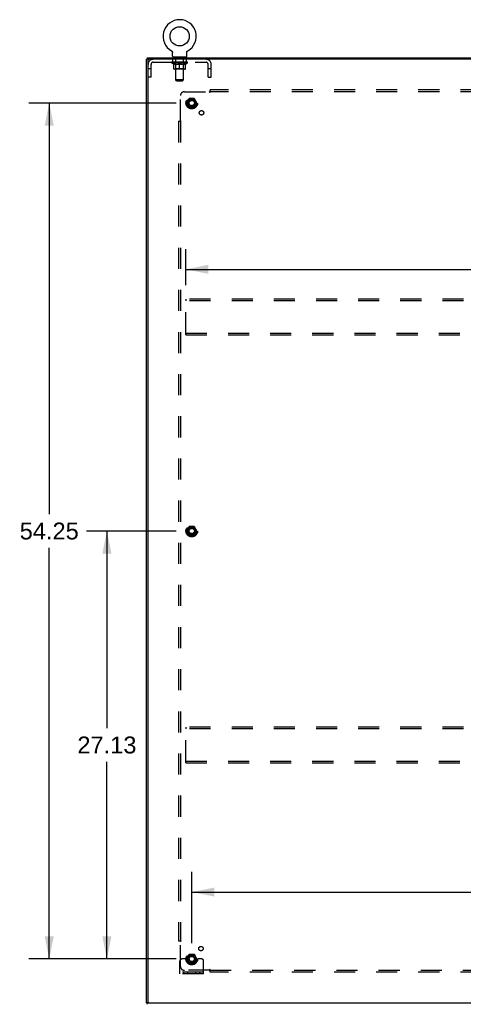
# Model space of a CAD drawing. Header units: inches. Extents: x 0 to 243, y 0 to 157.
# Tile 15 of 16: x 162 to 190, y 55 to 117. Entities that reach past the tile are written whole.
import ezdxf

# ---------------------------------------------------------------- set-up
doc = ezdxf.new("R2010")
doc.units = ezdxf.units.IN
doc.header["$LTSCALE"] = 13.357143
doc.header["$MEASUREMENT"] = 0
doc.linetypes.add('HIDDEN', pattern=[0.2, 0.1, -0.1])
doc.layers.get('0').update_dxf_attribs({"linetype": 'CONTINUOUS'})
for name, color, linetype in [('02___PRT_ALL_AXES', 7, 'CONTINUOUS'), ('DEFAULT_2', 8, 'HIDDEN'), ('DIMENSIONS', 7, 'CONTINUOUS')]:
    doc.layers.add(name, color=color, linetype=linetype)
doc.styles.get("Standard").update_dxf_attribs({"font": 'arial.ttf'})
doc.dimstyles.new('DIMSTYLE_1', dxfattribs={"dimtxt": 1.071429, "dimasz": 1.428571, "dimexe": 0.09, "dimexo": 0.07, "dimgap": 0.0375, "dimtad": 0, "dimtih": 1, "dimtoh": 1, "dimzin": 4, "dimdsep": 46, "dimtxsty": 'Standard', "dimblk": '_FILLED', "dimblk1": '_FILLED', "dimblk2": '_FILLED', "dimcen": 0.09, "dimazin": 1, "dimtfac": 1, "dimtdec": 3, "dimtofl": 0, "dimtmove": 0, "dimatfit": 3, "dimldrblk": '_FILLED', "dimfxl": 1, "dimtolj": 1, "dimtzin": 4, "dimarcsym": 0})

# ---------------------------------------------------------------- blocks, each defined once
blk = doc.blocks.new('_FILLED')
at = {"color": 0, "linetype": 'ByBlock'}
blk.add_solid([(0, 0), (-1, 0.2), (-1, -0.2)], dxfattribs=at)
blk = doc.blocks.new('*D15')
at = {"layer": 'DIMENSIONS', "color": 2, "linetype": 'Continuous'}
for p, q in [((173.229, 58.701), (173.229, 63.226)), ((227.479, 58.701), (227.479, 63.226)), ((173.229, 61.94), (197.946, 61.94)), ((227.479, 61.94), (202.761, 61.94))]:
    blk.add_line(p, q, dxfattribs=at)
at = {"layer": 'DIMENSIONS', "color": 2, "linetype": 'Continuous', "xscale": 1.4285714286, "yscale": 1.4285714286, "zscale": 1.4285714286, "rotation": 180}
blk.add_blockref('_FILLED', (173.229, 61.94), dxfattribs=at)
at = {"layer": 'DIMENSIONS', "color": 2, "linetype": 'Continuous', "xscale": 1.4285714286, "yscale": 1.4285714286, "zscale": 1.4285714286}
blk.add_blockref('_FILLED', (227.479, 61.94), dxfattribs=at)
at = {"layer": 'DIMENSIONS', "color": 2, "linetype": 'Continuous', "insert": (200.354, 62.476), "char_height": 1.0714, "width": 3.74403, "attachment_point": 2, "line_spacing_factor": 0.9}
blk.add_mtext('54.25', dxfattribs=at)
blk = doc.blocks.new('*D16')
at = {"layer": 'DIMENSIONS', "color": 2, "linetype": 'Continuous'}
for p, q in [((172.229, 111.951), (162.907, 111.951)), ((164.193, 111.951), (164.193, 85.898)), ((164.193, 57.701), (164.193, 83.755)), ((172.229, 57.701), (162.907, 57.701))]:
    blk.add_line(p, q, dxfattribs=at)
at = {"layer": 'DIMENSIONS', "color": 2, "linetype": 'Continuous', "xscale": 1.4285714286, "yscale": 1.4285714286, "zscale": 1.4285714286}
for p, rotation in [((164.193, 111.951), 90), ((164.193, 57.701), 270)]:
    blk.add_blockref('_FILLED', p, dxfattribs=dict(at, rotation=rotation))
at = {"layer": 'DIMENSIONS', "color": 2, "linetype": 'Continuous', "insert": (164.193, 85.362), "char_height": 1.0714, "width": 3.74403, "attachment_point": 2, "line_spacing_factor": 0.9}
blk.add_mtext('54.25', dxfattribs=at)
blk = doc.blocks.new('*D19')
at = {"layer": 'DIMENSIONS', "color": 2, "linetype": 'Continuous'}
for p, q in [((172.854, 100.41), (172.854, 102.696)), ((227.854, 100.41), (227.854, 102.696)), ((172.854, 101.41), (197.946, 101.41)), ((227.854, 101.41), (202.761, 101.41))]:
    blk.add_line(p, q, dxfattribs=at)
at = {"layer": 'DIMENSIONS', "color": 2, "linetype": 'Continuous', "xscale": 1.4285714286, "yscale": 1.4285714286, "zscale": 1.4285714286, "rotation": 180}
blk.add_blockref('_FILLED', (172.854, 101.41), dxfattribs=at)
at = {"layer": 'DIMENSIONS', "color": 2, "linetype": 'Continuous', "xscale": 1.4285714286, "yscale": 1.4285714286, "zscale": 1.4285714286}
blk.add_blockref('_FILLED', (227.854, 101.41), dxfattribs=at)
at = {"layer": 'DIMENSIONS', "color": 2, "linetype": 'Continuous', "insert": (200.354, 101.946), "char_height": 1.0714, "width": 3.74403, "attachment_point": 2, "line_spacing_factor": 0.9}
blk.add_mtext('55.00', dxfattribs=at)
blk = doc.blocks.new('*D20')
at = {"layer": 'DIMENSIONS', "color": 2, "linetype": 'Continuous'}
for p, q in [((172.229, 84.826), (166.563, 84.826)), ((167.849, 84.826), (167.849, 72.335)), ((167.849, 57.701), (167.849, 70.193)), ((172.229, 57.701), (166.563, 57.701))]:
    blk.add_line(p, q, dxfattribs=at)
at = {"layer": 'DIMENSIONS', "color": 2, "linetype": 'Continuous', "xscale": 1.4285714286, "yscale": 1.4285714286, "zscale": 1.4285714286}
for p, rotation in [((167.849, 84.826), 90), ((167.849, 57.701), 270)]:
    blk.add_blockref('_FILLED', p, dxfattribs=dict(at, rotation=rotation))
at = {"layer": 'DIMENSIONS', "color": 2, "linetype": 'Continuous', "insert": (167.849, 71.8), "char_height": 1.0714, "width": 3.74403, "attachment_point": 2, "line_spacing_factor": 0.9}
blk.add_mtext('27.13', dxfattribs=at)

msp = doc.modelspace()

# ---------------------------------------------------------------- linework, layer by layer
at = {"color": 7, "linetype": 'Continuous'}
for p, q in [((171.942, 115.261), (171.945, 115.259)), ((171.942, 115.261), (171.942, 115.261)), ((171.945, 115.259), (171.948, 115.258)), ((171.948, 115.258), (171.949, 115.257)), ((171.949, 115.257), (171.953, 115.254)), ((171.953, 115.254), (171.957, 115.252)), ((171.957, 115.252), (171.96, 115.249)), ((171.96, 115.249), (171.963, 115.246)), ((171.963, 115.246), (171.967, 115.243)), ((171.967, 115.243), (171.97, 115.24)), ((171.97, 115.24), (171.973, 115.237)), ((171.973, 115.237), (171.976, 115.233)), ((171.976, 115.233), (171.979, 115.23)), ((171.979, 115.23), (171.981, 115.226)), ((171.981, 115.226), (171.984, 115.223)), ((171.984, 115.223), (171.986, 115.219)), ((171.986, 115.219), (171.989, 115.215)), ((171.989, 115.215), (171.991, 115.211)), ((171.991, 115.211), (171.993, 115.207)), ((171.993, 115.207), (171.995, 115.203)), ((171.995, 115.203), (171.996, 115.199)), ((171.996, 115.199), (171.998, 115.195)), ((171.998, 115.195), (171.999, 115.191)), ((171.999, 115.191), (172.001, 115.187)), ((172.003, 115.178), (172.004, 115.174)), ((172.006, 115.156), (172.006, 115.152)), ((172.006, 114.916), (172.006, 115.152)), ((172.02, 114.856), (172.02, 114.826)), ((172.895, 114.856), (172.02, 114.856)), ((172.895, 114.856), (172.895, 114.826)), ((172.91, 115.165), (172.911, 115.169)), ((172.91, 115.152), (172.91, 115.156)), ((172.91, 114.916), (172.91, 115.152)), ((172.913, 115.182), (172.914, 115.187)), ((172.914, 115.187), (172.916, 115.191)), ((172.916, 115.191), (172.917, 115.195)), ((172.917, 115.195), (172.919, 115.199)), ((172.919, 115.199), (172.921, 115.203)), ((172.921, 115.203), (172.922, 115.207)), ((172.922, 115.207), (172.924, 115.211)), ((172.924, 115.211), (172.927, 115.215)), ((172.927, 115.215), (172.929, 115.219)), ((172.929, 115.219), (172.931, 115.223)), ((172.931, 115.223), (172.934, 115.226)), ((172.934, 115.226), (172.937, 115.23)), ((172.937, 115.23), (172.939, 115.233)), ((172.939, 115.233), (172.942, 115.237)), ((172.942, 115.237), (172.945, 115.24)), ((172.945, 115.24), (172.949, 115.243)), ((172.949, 115.243), (172.952, 115.246)), ((172.952, 115.246), (172.955, 115.249)), ((172.955, 115.249), (172.959, 115.252)), ((172.959, 115.252), (172.962, 115.254)), ((172.962, 115.254), (172.966, 115.257)), ((172.966, 115.257), (172.968, 115.258)), ((172.966, 115.257), (172.968, 115.258)), ((172.968, 115.258), (172.97, 115.259)), ((172.97, 115.259), (172.973, 115.261)), ((172.973, 115.261), (172.973, 115.261)), ((170.406, 114.722), (170.354, 114.722)), ((170.406, 114.826), (170.406, 114.722)), ((170.406, 114.826), (230.302, 114.826)), ((170.406, 54.93), (170.354, 54.93)), ((170.406, 54.826), (170.406, 54.93)), ((170.458, 54.953), (170.458, 54.93))]:
    msp.add_line(p, q, dxfattribs=at)
at = {"color": 3, "linetype": 'Continuous'}
for p, q in [((170.354, 54.93), (170.354, 114.722)), ((230.302, 114.722), (170.406, 114.722)), ((170.458, 54.96), (170.458, 114.692)), ((170.406, 54.93), (230.302, 54.93))]:
    msp.add_line(p, q, dxfattribs=at)
at = {"color": 7, "linetype": 'Continuous'}
for points in [[(172.001, 115.187), (172.002, 115.182), (172.003, 115.178), (172.004, 115.174), (172.004, 115.169), (172.005, 115.165), (172.005, 115.161), (172.006, 115.156)], [(172.005, 115.165), (172.005, 115.161), (172.006, 115.156)], [(172.91, 115.152), (172.91, 115.156), (172.91, 115.161), (172.91, 115.165), (172.911, 115.169), (172.911, 115.174), (172.912, 115.178), (172.913, 115.182)]]:
    msp.add_lwpolyline(points, dxfattribs=at)
msp.add_circle((172.458, 116.18), 0.609, dxfattribs=at)
for centre, radius, start, end in [((172.458, 116.18), 1.054, 299.10424, 240.89576), ((172.066, 114.916), 0.06, 180, 270), ((172.85, 114.916), 0.06, 270, 360)]:
    msp.add_arc(centre, radius, start, end, dxfattribs=at)
at = {"color": 3, "linetype": 'Continuous'}
for centre, start, end in [((170.488, 114.692), 90, 180), ((170.488, 54.96), 180, 270)]:
    msp.add_arc(centre, 0.03, start, end, dxfattribs=at)
at = {"layer": '02___PRT_ALL_AXES', "color": 8, "linetype": 'HIDDEN'}
for p, q in [((172.02, 114.535), (172.02, 114.722)), ((172.895, 114.722), (172.02, 114.722)), ((172.895, 114.535), (172.02, 114.535)), ((172.895, 114.535), (172.895, 114.722))]:
    msp.add_line(p, q, dxfattribs=at)
for centre, radius in [((173.229, 111.951), 0.372), ((173.229, 111.951), 0.356), ((173.229, 111.951), 0.25), ((173.229, 111.951), 0.183), ((173.847, 111.333), 0.141), ((173.229, 84.826), 0.372), ((173.229, 84.826), 0.356), ((173.229, 84.826), 0.25), ((173.229, 84.826), 0.183), ((173.229, 57.701), 0.372), ((173.229, 57.701), 0.356), ((173.809, 58.357), 0.141), ((173.229, 57.701), 0.25), ((173.229, 57.701), 0.183)]:
    msp.add_circle(centre, radius, dxfattribs=at)
at = {"layer": 'DEFAULT_2', "color": 8, "linetype": 'HIDDEN'}
for p, q in [((171.948, 115.258), (171.949, 115.257)), ((172.208, 114.856), (172.208, 114.826)), ((172.708, 114.856), (172.708, 114.826)), ((170.645, 113.597), (170.645, 114.405)), ((170.775, 114.535), (174.141, 114.535)), ((171.951, 114.499), (171.951, 114.536)), ((172.079, 114.41), (171.951, 114.499)), ((172.964, 114.499), (171.951, 114.499)), ((171.959, 114.531), (171.959, 114.536)), ((171.966, 114.529), (171.966, 114.531)), ((171.966, 114.529), (172.949, 114.529)), ((171.973, 114.529), (171.973, 114.531)), ((171.974, 114.529), (171.974, 114.531)), ((171.982, 114.531), (171.982, 114.536)), ((171.995, 114.529), (171.995, 114.531)), ((171.996, 114.529), (171.996, 114.531)), ((172.019, 114.531), (172.019, 114.536)), ((172.031, 114.529), (172.031, 114.531)), ((172.033, 114.529), (172.033, 114.531)), ((172.196, 114.531), (172.035, 114.531)), ((172.07, 114.531), (172.07, 114.536)), ((172.071, 114.529), (172.071, 114.531)), ((172.072, 114.529), (172.072, 114.531)), ((172.074, 114.529), (172.074, 114.531)), ((172.079, 114.41), (172.087, 114.41)), ((172.08, 114.529), (172.08, 114.531)), ((172.08, 114.529), (172.08, 114.531)), ((172.082, 114.529), (172.082, 114.531)), ((172.085, 114.529), (172.085, 114.532)), ((172.087, 114.12), (172.087, 114.445)), ((172.089, 114.529), (172.089, 114.531)), ((172.1, 114.529), (172.1, 114.531)), ((172.114, 114.529), (172.114, 114.531)), ((172.115, 114.529), (172.115, 114.533)), ((172.131, 114.529), (172.131, 114.531)), ((172.132, 114.531), (172.132, 114.536)), ((172.14, 114.529), (172.14, 114.531)), ((172.143, 114.529), (172.143, 114.531)), ((172.151, 114.529), (172.151, 114.531)), ((172.16, 114.529), (172.16, 114.534)), ((172.172, 114.529), (172.172, 114.531)), ((172.175, 114.529), (172.175, 114.531)), ((172.196, 114.529), (172.196, 114.531)), ((172.25, 114.531), (172.2, 114.531)), ((172.201, 114.41), (172.345, 114.41)), ((172.205, 114.531), (172.205, 114.536)), ((172.208, 114.122), (172.208, 114.497)), ((172.209, 113.416), (172.209, 114.826)), ((172.21, 114.529), (172.21, 114.531)), ((172.214, 114.529), (172.214, 114.531)), ((172.219, 114.529), (172.219, 114.535)), ((172.222, 114.529), (172.222, 114.531)), ((172.231, 114.529), (172.231, 114.531)), ((172.25, 114.529), (172.25, 114.531)), ((172.31, 114.531), (172.262, 114.531)), ((172.279, 114.529), (172.279, 114.531)), ((172.284, 114.531), (172.284, 114.536)), ((172.287, 114.529), (172.287, 114.531)), ((172.289, 114.529), (172.289, 114.536)), ((172.292, 114.529), (172.292, 114.531)), ((172.297, 114.529), (172.297, 114.531)), ((172.31, 114.529), (172.31, 114.531)), ((172.374, 114.531), (172.331, 114.531)), ((172.341, 114.529), (172.341, 114.531)), ((172.366, 114.531), (172.428, 114.535)), ((172.37, 114.531), (172.37, 114.536)), ((172.37, 114.531), (172.37, 114.536)), ((172.37, 114.536), (172.37, 114.536)), ((172.37, 114.529), (172.37, 114.531)), ((172.373, 114.529), (172.373, 114.531)), ((172.374, 114.529), (172.374, 114.531)), ((172.374, 114.529), (172.374, 114.531)), ((172.402, 114.531), (172.454, 114.531)), ((172.407, 114.529), (172.407, 114.531)), ((172.411, 114.531), (172.411, 114.534)), ((172.428, 114.531), (172.428, 114.535)), ((172.441, 114.529), (172.441, 114.531)), ((172.456, 114.531), (172.455, 114.531)), ((172.455, 114.529), (172.455, 114.531)), ((172.456, 114.529), (172.456, 114.531)), ((172.458, 114.531), (172.458, 114.536)), ((172.458, 114.536), (172.549, 114.531)), ((172.458, 114.09), (172.458, 114.445)), ((172.46, 114.529), (172.46, 114.531)), ((172.46, 114.529), (172.46, 114.531)), ((172.46, 114.531), (172.46, 114.531)), ((172.474, 114.529), (172.474, 114.531)), ((172.474, 114.531), (172.513, 114.531)), ((172.508, 114.529), (172.508, 114.531)), ((172.541, 114.529), (172.541, 114.531)), ((172.541, 114.529), (172.541, 114.531)), ((172.541, 114.531), (172.585, 114.531)), ((172.542, 114.529), (172.542, 114.531)), ((172.545, 114.531), (172.545, 114.536)), ((172.545, 114.536), (172.546, 114.536)), ((172.545, 114.529), (172.545, 114.531)), ((172.546, 114.531), (172.546, 114.536)), ((172.571, 114.41), (172.714, 114.41)), ((172.574, 114.529), (172.574, 114.531)), ((172.606, 114.529), (172.606, 114.531)), ((172.606, 114.531), (172.653, 114.531)), ((172.618, 114.529), (172.618, 114.531)), ((172.624, 114.529), (172.624, 114.531)), ((172.626, 114.529), (172.626, 114.536)), ((172.628, 114.529), (172.628, 114.531)), ((172.631, 114.531), (172.631, 114.536)), ((172.637, 114.529), (172.637, 114.531)), ((172.665, 114.529), (172.665, 114.531)), ((172.665, 114.531), (172.715, 114.531)), ((172.685, 114.529), (172.685, 114.531)), ((172.693, 114.529), (172.693, 114.531)), ((172.697, 114.529), (172.697, 114.535)), ((172.702, 114.529), (172.702, 114.531)), ((172.705, 114.529), (172.705, 114.531)), ((172.707, 113.416), (172.707, 114.826)), ((172.708, 114.122), (172.708, 114.497)), ((172.711, 114.531), (172.711, 114.536)), ((172.719, 114.529), (172.719, 114.531)), ((172.719, 114.531), (172.88, 114.531)), ((172.741, 114.529), (172.741, 114.531)), ((172.743, 114.529), (172.743, 114.531)), ((172.756, 114.529), (172.756, 114.534)), ((172.765, 114.529), (172.765, 114.531)), ((172.772, 114.529), (172.772, 114.531)), ((172.775, 114.529), (172.775, 114.531)), ((172.783, 114.531), (172.783, 114.536)), ((172.784, 114.529), (172.784, 114.531)), ((172.8, 114.529), (172.8, 114.533)), ((172.801, 114.529), (172.801, 114.531)), ((172.815, 114.529), (172.815, 114.531)), ((172.827, 114.529), (172.827, 114.531)), ((172.828, 114.12), (172.828, 114.445)), ((172.828, 114.41), (172.836, 114.41)), ((172.83, 114.529), (172.83, 114.532)), ((172.833, 114.529), (172.833, 114.531)), ((172.836, 114.529), (172.836, 114.531)), ((172.836, 114.529), (172.836, 114.531)), ((172.836, 114.41), (172.964, 114.499)), ((172.841, 114.529), (172.841, 114.531)), ((172.844, 114.529), (172.844, 114.531)), ((172.844, 114.529), (172.844, 114.531)), ((172.845, 114.531), (172.845, 114.536)), ((172.882, 114.529), (172.882, 114.531)), ((172.884, 114.529), (172.884, 114.531)), ((172.896, 114.531), (172.896, 114.536)), ((172.919, 114.529), (172.919, 114.531)), ((172.92, 114.529), (172.92, 114.531)), ((172.933, 114.531), (172.933, 114.536)), ((172.941, 114.529), (172.941, 114.531)), ((172.942, 114.529), (172.942, 114.531)), ((172.949, 114.529), (172.949, 114.531)), ((172.956, 114.531), (172.956, 114.536)), ((172.964, 114.499), (172.964, 114.536)), ((174.271, 113.597), (174.271, 114.405)), ((174.458, 113.597), (174.458, 114.405)), ((170.645, 114.127), (170.458, 114.127)), ((170.645, 113.597), (170.458, 113.597)), ((172.798, 114.09), (172.117, 114.09)), ((172.208, 114.122), (172.176, 114.09)), ((172.708, 114.122), (172.208, 114.122)), ((172.708, 114.122), (172.739, 114.09)), ((174.458, 114.127), (174.271, 114.127)), ((174.271, 113.597), (174.458, 113.597)), ((172.269, 113.356), (172.209, 113.416)), ((172.707, 113.416), (172.209, 113.416)), ((172.269, 113.356), (172.647, 113.356)), ((172.647, 113.356), (172.707, 113.416)), ((172.51, 110.831), (172.51, 112.42)), ((172.76, 112.67), (174.35, 112.67)), ((174.368, 112.689), (174.361, 112.683)), ((174.385, 112.629), (174.385, 112.795)), ((226.322, 112.795), (174.385, 112.795)), ((226.322, 112.67), (174.385, 112.67)), ((173.066, 112.224), (172.911, 111.956)), ((172.911, 111.946), (173.066, 111.679)), ((173.383, 112.229), (173.074, 112.229)), ((173.546, 111.956), (173.392, 112.224)), ((173.392, 111.679), (173.546, 111.946)), ((173.383, 111.674), (173.074, 111.674)), ((172.385, 110.795), (172.385, 58.858)), ((172.385, 110.795), (172.551, 110.795)), ((172.51, 110.795), (172.51, 58.858)), ((172.854, 99.514), (172.854, 99.41)), ((227.854, 99.514), (172.854, 99.514)), ((172.854, 97.368), (172.854, 99.41)), ((227.854, 99.41), (172.854, 99.41)), ((172.854, 97.264), (172.854, 97.368)), ((172.854, 97.368), (227.854, 97.368)), ((172.854, 97.264), (227.854, 97.264)), ((173.066, 85.099), (172.911, 84.831)), ((173.383, 85.104), (173.074, 85.104)), ((173.546, 84.831), (173.392, 85.099)), ((172.911, 84.821), (173.066, 84.554)), ((173.383, 84.549), (173.074, 84.549)), ((173.392, 84.554), (173.546, 84.821)), ((172.854, 72.389), (172.854, 72.285)), ((227.854, 72.389), (172.854, 72.389)), ((172.854, 70.243), (172.854, 72.285)), ((227.854, 72.285), (172.854, 72.285)), ((172.854, 70.139), (172.854, 70.243)), ((172.854, 70.243), (227.854, 70.243)), ((172.854, 70.139), (227.854, 70.139)), ((172.385, 58.858), (172.551, 58.858)), ((172.491, 58.841), (172.498, 58.834)), ((172.51, 57.233), (172.51, 58.822)), ((172.479, 56.754), (172.479, 57.576)), ((172.693, 57.701), (172.604, 57.701)), ((172.814, 57.701), (172.693, 57.701)), ((173.054, 57.701), (172.814, 57.701)), ((173.066, 57.974), (172.911, 57.706)), ((172.911, 57.696), (173.066, 57.429)), ((173.383, 57.979), (173.074, 57.979)), ((173.383, 57.424), (173.074, 57.424)), ((173.546, 57.706), (173.392, 57.974)), ((173.392, 57.429), (173.546, 57.696)), ((173.404, 57.701), (173.643, 57.701)), ((173.764, 57.701), (173.643, 57.701)), ((173.854, 57.701), (173.764, 57.701)), ((173.979, 56.754), (173.979, 57.576)), ((173.979, 56.858), (172.479, 56.858)), ((172.726, 56.754), (172.726, 56.858)), ((174.35, 56.983), (172.76, 56.983)), ((172.982, 56.754), (172.982, 56.858)), ((173.476, 56.754), (173.476, 56.858)), ((173.732, 56.754), (173.732, 56.858)), ((174.385, 56.858), (174.385, 57.024)), ((174.385, 56.983), (226.322, 56.983)), ((226.322, 56.858), (174.385, 56.858)), ((173.979, 56.754), (172.479, 56.754))]:
    msp.add_line(p, q, dxfattribs=at)
for points in [[(172.207, 114.41), (172.187, 114.414), (172.167, 114.418), (172.148, 114.423), (172.128, 114.43), (172.108, 114.437), (172.087, 114.445)], [(172.087, 114.444), (172.107, 114.436), (172.126, 114.429), (172.145, 114.423), (172.164, 114.418), (172.182, 114.414), (172.201, 114.41)], [(172.458, 114.445), (172.437, 114.437), (172.416, 114.43), (172.396, 114.423), (172.376, 114.418), (172.357, 114.414), (172.337, 114.41)], [(172.345, 114.41), (172.363, 114.414), (172.382, 114.418), (172.401, 114.423), (172.419, 114.429), (172.438, 114.436), (172.458, 114.444)], [(172.578, 114.41), (172.558, 114.414), (172.539, 114.418), (172.519, 114.424), (172.499, 114.43), (172.478, 114.437), (172.458, 114.445)], [(172.458, 114.444), (172.477, 114.436), (172.496, 114.429), (172.515, 114.423), (172.534, 114.418), (172.552, 114.414), (172.571, 114.41)], [(172.828, 114.445), (172.808, 114.437), (172.787, 114.43), (172.767, 114.423), (172.748, 114.418), (172.728, 114.414), (172.708, 114.41)], [(172.714, 114.41), (172.733, 114.414), (172.752, 114.418), (172.771, 114.423), (172.79, 114.43), (172.809, 114.436), (172.828, 114.444)], [(174.361, 112.683), (174.359, 112.681), (174.358, 112.679), (174.356, 112.677), (174.354, 112.675), (174.352, 112.673), (174.351, 112.672), (174.35, 112.67)], [(174.362, 112.651), (174.36, 112.655), (174.358, 112.658), (174.357, 112.66), (174.355, 112.663), (174.354, 112.665), (174.352, 112.667), (174.351, 112.669), (174.35, 112.67)], [(174.385, 112.629), (174.383, 112.63), (174.381, 112.631), (174.38, 112.632), (174.378, 112.633), (174.377, 112.634), (174.375, 112.635), (174.374, 112.636), (174.372, 112.638), (174.371, 112.639), (174.369, 112.641), (174.368, 112.643), (174.366, 112.645), (174.365, 112.647), (174.364, 112.649), (174.362, 112.651)], [(174.385, 112.709), (174.383, 112.707), (174.382, 112.704), (174.38, 112.702), (174.379, 112.7), (174.377, 112.699), (174.375, 112.697), (174.374, 112.695), (174.372, 112.694), (174.371, 112.692), (174.369, 112.69), (174.368, 112.689)], [(172.471, 110.795), (172.474, 110.797), (172.476, 110.798), (172.478, 110.8), (172.48, 110.802), (172.481, 110.803), (172.483, 110.805), (172.485, 110.806), (172.487, 110.808), (172.488, 110.809), (172.49, 110.811), (172.491, 110.812)], [(172.491, 110.812), (172.498, 110.819), (172.499, 110.821), (172.501, 110.822), (172.503, 110.824), (172.505, 110.826), (172.507, 110.828), (172.508, 110.829), (172.51, 110.831)], [(172.525, 110.82), (172.522, 110.822), (172.52, 110.823), (172.518, 110.825), (172.515, 110.826), (172.513, 110.828), (172.512, 110.829), (172.51, 110.831)], [(172.551, 110.795), (172.55, 110.797), (172.549, 110.799), (172.548, 110.8), (172.548, 110.802), (172.546, 110.804), (172.545, 110.805), (172.544, 110.807), (172.542, 110.808), (172.541, 110.81), (172.539, 110.811), (172.537, 110.812), (172.535, 110.814), (172.533, 110.815), (172.531, 110.816), (172.529, 110.818), (172.525, 110.82)], [(172.471, 58.858), (172.474, 58.856), (172.476, 58.855), (172.478, 58.853), (172.48, 58.851), (172.481, 58.85), (172.483, 58.848), (172.485, 58.847), (172.487, 58.845), (172.488, 58.844), (172.49, 58.842), (172.491, 58.841)], [(172.498, 58.834), (172.499, 58.832), (172.501, 58.83), (172.503, 58.829), (172.505, 58.827), (172.507, 58.825), (172.508, 58.824), (172.51, 58.822)], [(172.529, 58.835), (172.525, 58.833), (172.522, 58.831), (172.52, 58.83), (172.518, 58.828), (172.515, 58.827), (172.513, 58.825), (172.512, 58.824), (172.51, 58.822)], [(172.551, 58.858), (172.55, 58.856), (172.549, 58.854), (172.548, 58.853), (172.548, 58.851), (172.546, 58.849), (172.545, 58.848), (172.544, 58.846), (172.542, 58.845), (172.541, 58.843), (172.539, 58.842), (172.537, 58.841), (172.535, 58.839), (172.533, 58.838), (172.531, 58.837), (172.529, 58.835)], [(174.36, 56.997), (174.358, 56.995), (174.357, 56.993), (174.355, 56.99), (174.354, 56.988), (174.352, 56.986), (174.351, 56.984), (174.35, 56.983)], [(174.368, 56.964), (174.361, 56.97), (174.359, 56.972), (174.358, 56.974), (174.356, 56.976), (174.354, 56.978), (174.352, 56.98), (174.351, 56.981), (174.35, 56.983)], [(174.385, 57.024), (174.383, 57.023), (174.381, 57.022), (174.38, 57.021), (174.378, 57.02), (174.377, 57.019), (174.375, 57.018), (174.374, 57.017), (174.372, 57.015), (174.371, 57.014), (174.369, 57.012), (174.368, 57.01), (174.366, 57.008), (174.365, 57.006), (174.364, 57.004), (174.362, 57.002), (174.36, 56.997)], [(174.385, 56.944), (174.383, 56.946), (174.382, 56.948), (174.38, 56.951), (174.379, 56.952), (174.377, 56.954), (174.375, 56.956), (174.374, 56.958), (174.372, 56.959), (174.371, 56.961), (174.369, 56.963), (174.368, 56.964)]]:
    msp.add_lwpolyline(points, dxfattribs=at)
for centre, radius in [((173.229, 111.951), 0.318), ((173.229, 111.951), 0.204), ((173.229, 111.951), 0.183), ((173.229, 111.951), 0.183), ((173.229, 111.951), 0.166), ((173.229, 84.826), 0.318), ((173.229, 84.826), 0.204), ((173.229, 84.826), 0.183), ((173.229, 84.826), 0.183), ((173.229, 84.826), 0.166), ((173.229, 57.701), 0.318), ((173.229, 57.701), 0.204), ((173.229, 57.701), 0.183), ((173.229, 57.701), 0.183), ((173.229, 57.701), 0.166)]:
    msp.add_circle(centre, radius, dxfattribs=at)
for centre, radius, start, end in [((172.179, 114.826), 0.03, 0, 90), ((172.737, 114.826), 0.03, 90, 180), ((170.775, 114.405), 0.317, 90, 180), ((170.775, 114.405), 0.13, 90, 180), ((172.176, 114.497), 0.0318, 0, 90), ((172.739, 114.497), 0.0318, 90, 180), ((174.141, 114.405), 0.317, 0, 90), ((174.141, 114.405), 0.13, 0, 90), ((172.117, 114.12), 0.0296, 180, 270), ((172.798, 114.12), 0.0296, 270, 360), ((172.76, 112.42), 0.25, 90, 180), ((172.92, 111.951), 0.01, 150.01268, 209.98829), ((173.074, 112.219), 0.01, 90.01235, 149.98915), ((173.383, 112.219), 0.01, 30.01204, 89.98872), ((173.538, 111.951), 0.01, 330.01268, 29.98829), ((173.074, 111.684), 0.01, 210.01204, 269.98872), ((173.383, 111.684), 0.01, 270.01235, 329.98915), ((173.074, 85.094), 0.01, 90.01235, 149.98915), ((173.383, 85.094), 0.01, 30.01204, 89.98872), ((172.92, 84.826), 0.01, 150.01268, 209.98829), ((173.074, 84.559), 0.01, 210.01204, 269.98872), ((173.383, 84.559), 0.01, 270.01235, 329.98915), ((173.538, 84.826), 0.01, 330.01268, 29.98829), ((172.604, 57.576), 0.125, 90, 180), ((172.92, 57.701), 0.01, 150.01268, 209.98829), ((173.229, 57.701), 0.175, 180, 360), ((173.074, 57.969), 0.01, 90.01235, 149.98915), ((173.074, 57.434), 0.01, 210.01204, 269.98872), ((173.383, 57.969), 0.01, 30.01204, 89.98872), ((173.383, 57.434), 0.01, 270.01235, 329.98915), ((173.538, 57.701), 0.01, 330.01268, 29.98829), ((173.854, 57.576), 0.125, 0, 90), ((172.76, 57.233), 0.25, 180, 270)]:
    msp.add_arc(centre, radius, start, end, dxfattribs=at)
for centre, major_axis, ratio, start_param, end_param in [((172.458, 114.536), (0.506, 0.005), 0.05963, 2.96643, 3.140963), ((171.936, 114.527), (0.158, 0), 0.060556, 0.430652, 1.470503), ((172.458, 114.536), (0.506, 0), 0.060556, -3.141593, -2.96706), ((171.936, 114.522), (0.158, 0.002), 0.05963, 1.376596, 1.469874), ((172.458, 114.536), (0.506, 0.011), 0.05688, 2.791345, 2.965878), ((171.916, 114.527), (0.158, 0.002), 0.05963, 0.25549, 1.295341), ((171.971, 114.527), (0.158, -0.002), 0.05963, 0.605815, 1.645666), ((172.458, 114.536), (0.506, -0.005), 0.05963, -2.96643, -2.791898), ((171.971, 114.522), (0.158, 0), 0.060556, 1.551758, 1.645036), ((171.916, 114.522), (0.158, 0.003), 0.05688, 1.20151, 1.294789), ((171.972, 114.523), (0.131, 0.001), 0.05963, 1.065228, 1.614276), ((171.956, 114.523), (0.131, 0.003), 0.05688, 0.890143, 1.43919), ((172.002, 114.523), (0.131, 0), 0.060556, 1.240391, 1.789438), ((172.458, 114.536), (0.506, 0.015), 0.052395, 2.616403, 2.790936), ((171.913, 114.527), (0.158, 0.003), 0.05688, 0.080405, 1.120256), ((172.021, 114.527), (0.158, -0.003), 0.05688, 0.7809, 1.820751), ((172.458, 114.536), (0.506, -0.011), 0.05688, -2.791345, -2.616812), ((172.021, 114.522), (0.158, -0.002), 0.05963, 1.72692, 1.820198), ((171.913, 114.522), (0.158, 0.005), 0.052395, 1.026568, 1.119847), ((171.956, 114.523), (0.131, 0.004), 0.052395, 0.715201, 1.264248), ((172.047, 114.523), (0.131, -0.001), 0.05963, 1.415553, 1.9646), ((172.084, 114.527), (0.158, -0.005), 0.052395, 0.955842, 1.995693), ((172.458, 114.536), (0.506, 0.02), 0.046319, 2.441654, 2.616187), ((172.458, 114.536), (0.506, -0.015), 0.052395, -2.616403, -2.44187), ((171.927, 114.527), (0.158, 0.005), 0.052395, -0.094537, 0.945314), ((172.084, 114.522), (0.158, -0.003), 0.05688, 1.902006, 1.995284), ((171.927, 114.522), (0.158, 0.006), 0.046319, 0.851819, 0.945098), ((171.97, 114.523), (0.131, 0.005), 0.046319, 0.540452, 1.089499), ((172.104, 114.523), (0.131, -0.003), 0.05688, 1.590638, 2.139686), ((172.159, 114.527), (0.158, -0.006), 0.046319, 1.130591, 2.170442), ((172.458, 114.536), (0.506, 0.024), 0.038841, 2.267123, 2.441656), ((172.458, 114.536), (0.506, -0.02), 0.046319, -2.441654, -2.267121), ((171.956, 114.527), (0.158, 0.006), 0.046319, -0.269286, 0.770565), ((172.159, 114.522), (0.158, -0.005), 0.052395, 2.076947, 2.170226), ((171.956, 114.522), (0.158, 0.007), 0.038841, 0.677289, 0.770567), ((172, 114.523), (0.131, 0.006), 0.038841, 0.365921, 0.914969), ((172.171, 114.523), (0.131, -0.004), 0.052395, 1.76558, 2.314627), ((172.243, 114.527), (0.158, -0.007), 0.038841, 1.305122, 2.344973), ((172.458, 114.536), (0.506, 0.027), 0.030195, 2.09281, 2.267343), ((172.458, 114.536), (0.506, -0.024), 0.038841, -2.267123, -2.092591), ((172.001, 114.527), (0.158, 0.007), 0.038841, -0.443817, 0.596034), ((172.243, 114.522), (0.158, -0.006), 0.046319, 2.251696, 2.344975), ((172.001, 114.522), (0.158, 0.008), 0.030195, 0.502975, 0.596254), ((172.043, 114.523), (0.131, 0.007), 0.030195, 0.191608, 0.740655), ((172.248, 114.523), (0.131, -0.005), 0.046319, 1.940329, 2.489376), ((172.06, 114.527), (0.158, 0.008), 0.030195, -0.61813, 0.421721), ((172.333, 114.527), (0.158, -0.008), 0.030195, 1.479435, 2.519286), ((172.458, 114.536), (0.506, 0.029), 0.020645, 1.918687, 2.09322), ((172.458, 114.536), (0.506, -0.027), 0.030195, -2.09281, -1.918277), ((172.333, 114.522), (0.158, -0.007), 0.038841, 2.426227, 2.519505), ((172.06, 114.522), (0.158, 0.009), 0.020645, 0.328852, 0.422131), ((172.099, 114.523), (0.131, 0.007), 0.020645, 0.017485, 0.566532), ((172.33, 114.523), (0.131, -0.006), 0.038841, 2.11486, 2.663907), ((172.131, 114.527), (0.158, 0.009), 0.020645, -0.792253, 0.247598), ((172.427, 114.527), (0.158, -0.009), 0.020645, 1.653558, 2.693409), ((172.458, 114.536), (0.506, 0.03), 0.010478, 1.744704, 1.919237), ((172.458, 114.536), (0.506, -0.029), 0.020645, -1.918687, -1.744154), ((172.427, 114.522), (0.158, -0.008), 0.030195, 2.60054, 2.693819), ((172.131, 114.522), (0.158, 0.009), 0.010478, 0.154869, 0.248148), ((172.166, 114.523), (0.131, 0.008), 0.010478, 6.126688, 6.675735), ((172.417, 114.523), (0.131, -0.007), 0.030195, 2.289173, 2.83822), ((172.212, 114.527), (0.158, 0.009), 0.010478, -0.966236, -0.000846), ((172.522, 114.527), (0.158, -0.009), 0.010478, 1.827541, 2.867392), ((172.458, 114.536), (0.506, -0.03), 0.010478, -1.744704, -1.570171), ((172.522, 114.522), (0.158, -0.009), 0.020645, 2.774664, 2.867942), ((172.505, 114.523), (0.131, -0.007), 0.020645, 2.463296, 3.012344), ((172.393, 114.527), (0.158, 0.009), 0.010478, 0.274201, 1.314052), ((172.324, 114.523), (0.131, 0.008), 0.010478, -0.000298, 0.504314), ((172.3, 114.522), (0.158, 0.009), 0.010478, 0.192946, 0.399283), ((172.458, 114.536), (0.506, 0.03), 0.010478, -1.578586, -1.396888), ((172.615, 114.522), (0.158, -0.009), 0.010478, 2.948646, 3.041925), ((172.591, 114.523), (0.131, -0.008), 0.010478, 2.637279, 3.142076), ((172.488, 114.527), (0.158, 0.009), 0.020645, 0.448184, 1.488034), ((172.411, 114.523), (0.131, 0.007), 0.020645, 0.129249, 0.678296), ((172.393, 114.522), (0.158, 0.009), 0.020645, 0.273651, 0.366929), ((172.703, 114.527), (0.158, -0.009), 0.010478, -3.140747, -2.175357), ((172.458, 114.536), (0.506, 0.029), 0.020645, -1.397439, -1.222906), ((172.458, 114.536), (0.506, -0.03), 0.010478, 1.222355, 1.396888), ((172.582, 114.527), (0.158, 0.008), 0.030195, 0.622307, 1.662158), ((172.498, 114.523), (0.131, 0.007), 0.030195, 0.303372, 0.852419), ((172.749, 114.523), (0.131, -0.008), 0.010478, 2.749043, 3.29809), ((172.784, 114.527), (0.158, -0.009), 0.020645, 2.893995, 3.933846), ((172.488, 114.522), (0.158, 0.008), 0.030195, 0.447774, 0.541052), ((172.784, 114.522), (0.158, -0.009), 0.010478, 2.893445, 2.986723), ((172.458, 114.536), (0.506, 0.027), 0.030195, -1.223315, -1.048783), ((172.672, 114.527), (0.158, 0.007), 0.038841, 0.79662, 1.836471), ((172.458, 114.536), (0.506, -0.029), 0.020645, 1.048373, 1.222906), ((172.585, 114.523), (0.131, 0.006), 0.038841, 0.477686, 1.026733), ((172.816, 114.523), (0.131, -0.007), 0.020645, 2.57506, 3.124108), ((172.855, 114.527), (0.158, -0.008), 0.030195, 2.719872, 3.759723), ((172.756, 114.527), (0.158, 0.006), 0.046319, 0.971151, 2.011002), ((172.582, 114.522), (0.158, 0.007), 0.038841, 0.622087, 0.715366), ((172.855, 114.522), (0.158, -0.009), 0.020645, 2.719462, 2.812741), ((172.458, 114.536), (0.506, 0.024), 0.038841, -1.049002, -0.874469), ((172.458, 114.536), (0.506, -0.027), 0.030195, 0.87425, 1.048783), ((172.668, 114.523), (0.131, 0.005), 0.046319, 0.652216, 1.201263), ((172.831, 114.527), (0.158, 0.005), 0.052395, 1.1459, 2.185751), ((172.872, 114.523), (0.131, -0.007), 0.030195, 2.400937, 2.949985), ((172.914, 114.527), (0.158, -0.007), 0.038841, 2.545558, 3.585409), ((172.744, 114.523), (0.131, 0.004), 0.052395, 0.826965, 1.376012), ((172.672, 114.522), (0.158, 0.006), 0.046319, 0.796618, 0.889896), ((172.914, 114.522), (0.158, -0.008), 0.030195, 2.545339, 2.638617), ((172.894, 114.527), (0.158, 0.003), 0.05688, 1.320842, 2.360692), ((172.458, 114.536), (0.506, 0.02), 0.046319, -0.874471, -0.699939), ((172.458, 114.536), (0.506, -0.024), 0.038841, 0.699936, 0.874469), ((172.959, 114.527), (0.158, -0.006), 0.046319, 2.371028, 3.410879), ((172.915, 114.523), (0.131, -0.006), 0.038841, 2.226624, 2.775671), ((172.944, 114.527), (0.158, 0.002), 0.05963, 1.495927, 2.535778), ((172.812, 114.523), (0.131, 0.003), 0.05688, 1.001907, 1.550954), ((172.989, 114.527), (0.158, -0.005), 0.052395, 2.196279, 3.23613), ((172.756, 114.522), (0.158, 0.005), 0.052395, 0.971367, 1.064645), ((172.945, 114.523), (0.131, -0.005), 0.046319, 2.052093, 2.601141), ((172.98, 114.527), (0.158, 0), 0.060556, 1.671089, 2.71094), ((172.959, 114.522), (0.158, -0.007), 0.038841, 2.371026, 2.464304), ((173.002, 114.527), (0.158, -0.003), 0.05688, 2.021337, 3.061188), ((172.458, 114.536), (0.506, 0.015), 0.052395, -0.699723, -0.52519), ((172.458, 114.536), (0.506, -0.02), 0.046319, 0.525406, 0.699939), ((172.999, 114.527), (0.158, -0.002), 0.05963, 1.846251, 2.886102), ((172.869, 114.523), (0.131, 0.001), 0.05963, 1.176993, 1.72604), ((172.96, 114.523), (0.131, -0.004), 0.052395, 1.877344, 2.426392), ((172.913, 114.523), (0.131, 0), 0.060556, 1.352155, 1.901202), ((172.959, 114.523), (0.131, -0.003), 0.05688, 1.702402, 2.25145), ((172.943, 114.523), (0.131, -0.001), 0.05963, 1.527317, 2.076364), ((172.831, 114.522), (0.158, 0.003), 0.05688, 1.146309, 1.239587), ((172.989, 114.522), (0.158, -0.006), 0.046319, 2.196495, 2.289773), ((172.458, 114.536), (0.506, 0.011), 0.05688, -0.524781, -0.350248), ((172.458, 114.536), (0.506, -0.015), 0.052395, 0.350657, 0.52519), ((172.894, 114.522), (0.158, 0.002), 0.05963, 1.321394, 1.414673), ((173.002, 114.522), (0.158, -0.005), 0.052395, 2.021746, 2.115024), ((172.458, 114.536), (0.506, 0.005), 0.05963, -0.349695, -0.175162), ((172.458, 114.536), (0.506, -0.011), 0.05688, 0.175715, 0.350248), ((172.944, 114.522), (0.158, 0), 0.060556, 1.496556, 1.589835), ((172.999, 114.522), (0.158, -0.003), 0.05688, 1.846804, 1.940083), ((172.98, 114.522), (0.158, -0.002), 0.05963, 1.671719, 1.764997), ((172.458, 114.536), (0.506, 0), 0.060556, -0.174533, 0), ((172.458, 114.536), (0.506, -0.005), 0.05963, 0.000629, 0.175162)]:
    msp.add_ellipse(centre, major_axis=major_axis, ratio=ratio, start_param=start_param, end_param=end_param, dxfattribs=at)

# ---------------------------------------------------------------- dimensions: what is measured, and where the dimension line sits
at = {"layer": 'DIMENSIONS', "color": 2, "linetype": 'Continuous'}
for base, p1, p2, angle, picture, middle in [((164.193, 111.951), (172.299, 57.701), (172.299, 111.951), 90, '*D16', (164.192, 84.82)), ((167.848736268, 57.701470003), (172.298628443, 84.826470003), (172.298628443, 57.701470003), 270, '*D20', (167.834511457, 71.257995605)), ((173.229, 61.94), (227.479, 58.631), (173.229, 58.631), 180, '*D15', (200.353, 61.934))]:
    dim = msp.add_linear_dim(base=base, p1=p1, p2=p2, angle=angle, dimstyle='DIMSTYLE_1', dxfattribs=at)
    dim.commit()
    dim.dimension.update_dxf_attribs({"geometry": picture, "text_midpoint": middle, "dimtype": 160})
dim = msp.add_linear_dim(base=(227.854, 101.41), p1=(172.854, 102.766), p2=(227.854, 102.766), dimstyle='DIMSTYLE_1', dxfattribs=at)
dim.commit()
dim.dimension.update_dxf_attribs({"geometry": '*D19', "text_midpoint": (200.349, 101.404), "dimtype": 160})

doc.saveas('drawing.dxf')
